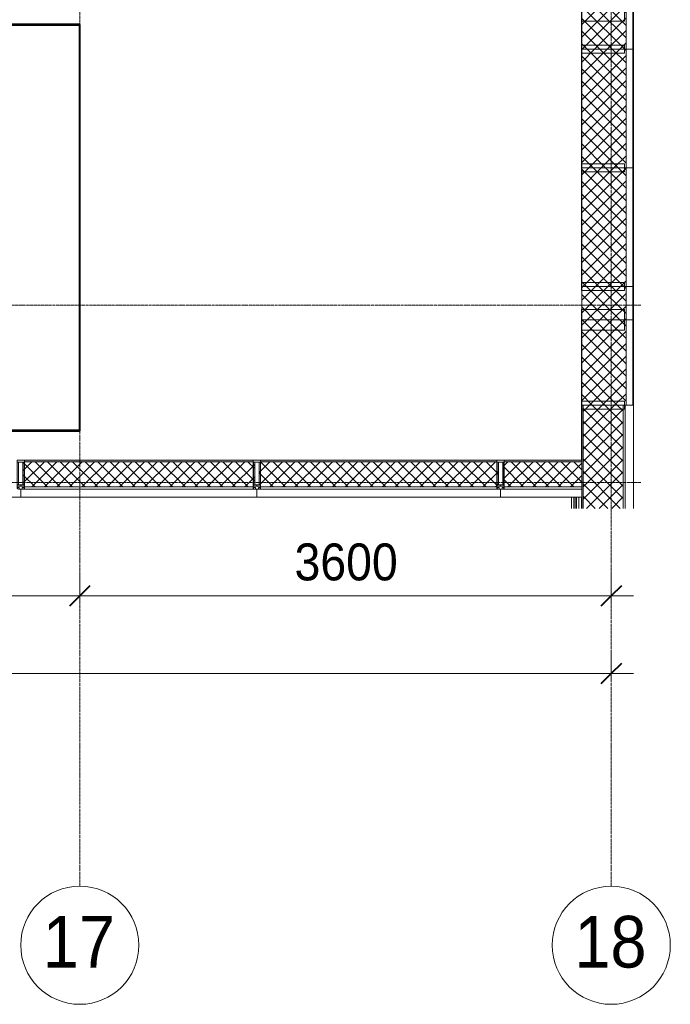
# Model space of a CAD drawing. Header units: millimetres. Extents: x 5617 to 81962, y 7718 to 179991.
# Tile 6 of 40: x 39787 to 44194, y 36366 to 43033. Entities that reach past the tile are written whole.
import ezdxf

# ---------------------------------------------------------------- set-up
doc = ezdxf.new("R2010")
doc.units = ezdxf.units.MM
doc.linetypes.add('ADSK_Линия сетки', pattern=[25, 20, -2.5, 0, -2.5])
doc.linetypes.add('Линия сетки', pattern=[25, 20, -2.5, 0, -2.5])
for name, color, linetype, lineweight in [('Импосты витража', 7, 'Continuous', 18), ('Ограждение', 7, 'Continuous', 18), ('Оси', 7, 'Continuous', 9), ('Поручни', 7, 'Continuous', 18), ('Размеры', 7, 'Continuous', 9), ('Размеры-100', 7, 'Continuous', 9), ('Стены разрез', 7, 'Continuous', 40), ('Стены штриховка', 7, 'Continuous', 40), ('Элементы узлов', 7, 'Continuous', 18)]:
    doc.layers.add(name, color=color, linetype=linetype, lineweight=lineweight)
doc.styles.add('Arial', font='arial.ttf', dxfattribs={"width": 0.9, "height": 250})
doc.styles.add('Arial_1', font='arial.ttf', dxfattribs={"width": 0.9, "height": 350})
doc.dimstyles.new('Основной_2_5_мм', dxfattribs={"dimscale": 304.8, "dimtxt": 255.06485, "dimasz": 0.463911, "dimexe": 0.492126, "dimexo": 0.492126, "dimgap": 0.098425, "dimtad": 1, "dimdec": 0, "dimdsep": 46, "dimtxsty": 'Arial', "dimblk1": 'OBLIQUE', "dimblk2": 'OBLIQUE', "dimsah": 1, "dimcen": 0.09, "dimdle": 0.492126, "dimazin": 2, "dimtfac": 1, "dimtdec": 4, "dimtix": 1, "dimtmove": 0, "dimatfit": 3, "dimfxl": 1, "dimtvp": 1, "dimtolj": 1, "dimtzin": 0, "dimlwd": 20, "dimlwe": 20, "dimarcsym": 2})
pattern_1 = [(45, (0, 0), (-42.426407, 42.426407), []), (135, (0, 0), (-42.426407, -42.426407), [])]

# ---------------------------------------------------------------- blocks, each defined once
blk = doc.blocks.new('135_SLK_K2_AR_rvt-1-МКСС_К2_L06_1_25_810_')
at = {"layer": 'Стены разрез', "color": 254, "true_color": 0xcccccc}
for p, q in [((71949, 43000), (70000, 43000)), ((70001, 42999), (71949, 42999)), ((71950, 43000), (71949, 43000)), ((71949, 42999), (71949, 40251)), ((71950, 40251), (71950, 43000)), ((70000, 40250), (71950, 40250)), ((71949, 40251), (70001, 40251)), ((71950, 40250), (71950, 40251))]:
    blk.add_line(p, q, dxfattribs=at)
blk = doc.blocks.new('Ограждение - Ограждение-4675714-МКСС_К2_L06_1_25_810_')
at = {"layer": 'Поручни', "color": 254, "lineweight": 5, "true_color": 0xcccccc}
for p, q in [((17730, 24324.5), (17730, 24400)), ((17746, 24400), (17746, 24324.5)), ((17746.5, 24400), (17746.5, 24324.5)), ((17754.5, 24400), (17754.5, 24324.5)), ((17755.5, 24400), (17755.5, 24324.5)), ((17763.5, 24400), (17763.5, 24324.5)), ((17764, 24400), (17764, 24324.5)), ((17780, 24400), (17780, 24324.5))]:
    blk.add_line(p, q, dxfattribs=at)
blk = doc.blocks.new('Rectangular Mullion - 50Wx250H-3927046-МКСС_К2_L06_1_25_810_')
at = {"layer": 'Элементы узлов', "color": 254, "lineweight": 5, "true_color": 0xcccccc}
for p, q in [((0, 250), (-25, 250)), ((-25, 250), (-25, 237.3)), ((-25, 65.2), (-25, 250)), ((-25, 250), (0, 250)), ((-23, 237.3), (0, 237.3)), ((-23, 237.3), (0, 237.3)), ((-23, 237.3), (-23, 73.6)), ((0, 237.3), (-14.9, 237.3)), ((-14.9, 237.3), (-14.9, 84)), ((-14.9, 84), (-14.9, 237.3)), ((25, 250), (0, 250)), ((25, 250), (0, 250)), ((14.9, 237.3), (0, 237.3)), ((0, 237.3), (23, 237.3)), ((23, 237.3), (0, 237.3)), ((14.9, 84), (14.9, 237.3)), ((14.9, 84), (14.9, 237.3)), ((23, 237.3), (23, 73.6)), ((25, 237.3), (25, 250)), ((25, 65.2), (25, 250)), ((-25, 73.6), (-25, 65.2)), ((0, 84), (-23, 84)), ((-23, 84), (-23, 73.6)), ((0, 84), (-23, 84)), ((-23, 73.6), (0, 73.6)), ((0, 73.6), (-23, 73.6)), ((-0.5, 73.6), (-23, 73.6)), ((-14.9, 84), (0, 84)), ((0, 84), (14.9, 84)), ((23, 84), (0, 84)), ((0, 84), (0, 73.6)), ((0, 84), (23, 84)), ((0, 73.6), (0, 84)), ((0, 73.6), (23, 73.6)), ((23, 73.6), (0, 73.6)), ((0.5, 73.6), (23, 73.6)), ((23, 73.6), (23, 84)), ((25, 65.2), (25, 73.6)), ((-25, 65.2), (-25, 60.2)), ((-10, 65.2), (-25, 65.2)), ((-25, 65.2), (-25, 60.2)), ((-25, 65.2), (-10, 65.2)), ((-10, 65.2), (-25, 65.2)), ((-10, 55), (-14, 55)), ((-14, 55), (-10, 55)), ((-10, 55), (-10, 65.2)), ((-10, 65.2), (-10, 55)), ((-10, 55), (-10, 65.2)), ((-10, 55), (0, 55)), ((0, 55), (-10, 55)), ((0, 55), (10, 55)), ((0, 55), (10, 55)), ((10, 65.2), (10, 55)), ((25, 65.2), (10, 65.2)), ((10, 55), (10, 65.2)), ((10, 65.2), (25, 65.2)), ((10, 65.2), (25, 65.2)), ((10, 55), (10, 65.2)), ((10, 55), (14, 55)), ((10, 55), (14, 55)), ((25, 65.2), (25, 60.2)), ((25, 60.2), (25, 65.2))]:
    blk.add_line(p, q, dxfattribs=at)
for centre, start, end in [((-14, 69.1), 218.97226, 270), ((-14, 69.1), 218.97226, 270), ((-14, 69.1), 218.97226, 270), ((14, 69.1), 270, 321.02774), ((14, 69.1), 270, 321.02774), ((14, 69.1), 270, 321.02774)]:
    blk.add_arc(centre, 14.1, start, end, dxfattribs=at)
blk = doc.blocks.new('Rectangular Mullion - R_InvisibleFrame_50Wx250H-5313739-МКСС_К2_L06_1_25_810_')
at = {"layer": 'Импосты витража', "color": 254, "lineweight": 5, "true_color": 0xcccccc}
for p, q in [((-25, 73.6), (-25, 237.3)), ((25, 237.3), (25, 73.6))]:
    blk.add_line(p, q, dxfattribs=at)
blk = doc.blocks.new('Rectangular Mullion - R_InvisibleFrame_50Wx350H-5538028-МКСС_К2_L06_1_25_810_')
at = {"layer": 'Импосты витража', "color": 254, "lineweight": 5, "true_color": 0xcccccc}
blk.add_line((75349, 40050), (75349, 40396.6), dxfattribs=at)
blk = doc.blocks.new('Rectangular Mullion - R_InvisibleFrame_50Wx350H-V28-МКСС_К2_L06_1_25_810_')
at = {"layer": 'Импосты витража', "color": 254, "lineweight": 5, "true_color": 0xcccccc}
for p, q in [((75639, 41071.1), (75349, 41071.1)), ((75349, 41071.1), (75349, 40931.6)), ((75639, 40931.6), (75639, 41071.1)), ((75349, 40931.6), (75639, 40931.6)), ((75349, 40512), (75349, 40931.6))]:
    blk.add_line(p, q, dxfattribs=at)
blk = doc.blocks.new('Rectangular Mullion - R_InvisibleFrame_50Wx350H-V50-МКСС_К2_L06_1_25_810_')
at = {"layer": 'Импосты витража', "color": 254, "lineweight": 5, "true_color": 0xcccccc}
blk.add_line((75349, 41480.9), (75349, 42003.3), dxfattribs=at)
blk = doc.blocks.new('Rectangular Mullion - R_InvisibleFrame_50Wx350H-V51-МКСС_К2_L06_1_25_810_')
at = {"layer": 'Импосты витража', "color": 254, "lineweight": 5, "true_color": 0xcccccc}
blk.add_line((75349, 42181.1), (75349, 42806.7), dxfattribs=at)
blk = doc.blocks.new('Rectangular Mullion - R_InvisibleFrame_50Wx350H-V52-МКСС_К2_L06_1_25_810_')
at = {"layer": 'Импосты витража', "color": 254, "lineweight": 5, "true_color": 0xcccccc}
for p, q in [((75639, 43164), (75349, 43164)), ((75349, 43164), (75349, 43024.4)), ((75639, 43024.4), (75639, 43164)), ((75349, 43024.4), (75639, 43024.4)), ((75349, 42881.3), (75349, 43024.4))]:
    blk.add_line(p, q, dxfattribs=at)
blk = doc.blocks.new('Rectangular Mullion - R_InvisibleFrame_50Wx350H-5538029-МКСС_К2_L06_1_25_810_')
at = {"layer": 'Импосты витража', "color": 254, "lineweight": 5, "true_color": 0xcccccc}
blk.add_line((75349, 39724.5), (75349, 39800), dxfattribs=at)
blk = doc.blocks.new('Rectangular Mullion - R_InvisibleFrame_50Wx350H-V53-МКСС_К2_L06_1_25_810_')
at = {"layer": 'Импосты витража', "color": 254, "lineweight": 5, "true_color": 0xcccccc}
for p, q in [((75349, 40450.1), (75349, 40512)), ((75639, 40450.1), (75349, 40450.1)), ((75349, 40450.1), (75349, 40396.6)), ((75639, 40396.6), (75639, 40450.1)), ((75349, 40396.6), (75639, 40396.6))]:
    blk.add_line(p, q, dxfattribs=at)
blk = doc.blocks.new('Rectangular Mullion - R_InvisibleFrame_50Wx350H-V75-МКСС_К2_L06_1_25_810_')
at = {"layer": 'Импосты витража', "color": 254, "lineweight": 5, "true_color": 0xcccccc}
for p, q in [((75349, 41253.5), (75349, 41480.9)), ((75639, 41253.5), (75349, 41253.5)), ((75349, 41253.5), (75349, 41199.9)), ((75639, 41199.9), (75639, 41253.5)), ((75349, 41199.9), (75639, 41199.9))]:
    blk.add_line(p, q, dxfattribs=at)
blk = doc.blocks.new('Rectangular Mullion - R_InvisibleFrame_50Wx350H-V76-МКСС_К2_L06_1_25_810_')
at = {"layer": 'Импосты витража', "color": 254, "lineweight": 5, "true_color": 0xcccccc}
for p, q in [((75349, 42056.9), (75349, 42181.1)), ((75639, 42056.9), (75349, 42056.9)), ((75349, 42056.9), (75349, 42003.3)), ((75349, 42003.3), (75639, 42003.3)), ((75639, 42003.3), (75639, 42056.9))]:
    blk.add_line(p, q, dxfattribs=at)
blk = doc.blocks.new('Rectangular Mullion - R_InvisibleFrame_50Wx350H-V77-МКСС_К2_L06_1_25_810_')
at = {"layer": 'Импосты витража', "color": 254, "lineweight": 5, "true_color": 0xcccccc}
for p, q in [((75349, 42860.2), (75349, 42881.3)), ((75639, 42860.2), (75349, 42860.2)), ((75349, 42860.2), (75349, 42806.7)), ((75349, 42806.7), (75639, 42806.7)), ((75639, 42806.7), (75639, 42860.2))]:
    blk.add_line(p, q, dxfattribs=at)
blk = doc.blocks.new('135_SLK_K2_AR_FCD_rvt-1-МКСС_К2_L06_1_25_810_')
at = {"layer": 'Стены разрез', "lineweight": 5, "true_color": 0xcccccc}
h = blk.add_hatch(dxfattribs=at)
h.set_pattern_fill('FP_5', color=254, style=0, pattern_type=2)
h.set_pattern_definition(pattern_1)
h.paths.add_polyline_path([(75650, 42833.4), (75650, 43094.2), (75350, 43094.2), (75350, 42833.4)])
h = blk.add_hatch(dxfattribs=at)
h.set_pattern_fill('FP_5', color=254, style=0, pattern_type=2)
h.set_pattern_definition(pattern_1)
h.paths.add_polyline_path([(75650, 42030.1), (75650, 42833.4), (75350, 42833.4), (75350, 42030.1)])
h = blk.add_hatch(dxfattribs=at)
h.set_pattern_fill('FP_5', color=254, style=0, pattern_type=2)
h.set_pattern_definition(pattern_1)
h.paths.add_polyline_path([(75650, 41226.7), (75650, 42030.1), (75350, 42030.1), (75350, 41226.7)])
h = blk.add_hatch(dxfattribs=at)
h.set_pattern_fill('FP_5', color=254, style=0, pattern_type=2)
h.set_pattern_definition(pattern_1)
h.paths.add_polyline_path([(75650, 41001.4), (75650, 41226.7), (75350, 41226.7), (75350, 41001.4)])
h = blk.add_hatch(dxfattribs=at)
h.set_pattern_fill('FP_5', color=254, style=0, pattern_type=2)
h.set_pattern_definition(pattern_1)
h.paths.add_polyline_path([(75650, 40423.4), (75650, 41001.4), (75350, 41001.4), (75350, 40423.4)])
at = {"layer": 'Стены разрез', "lineweight": 5, "true_color": 0xf9f8f5}
blk.add_hatch(color=7, dxfattribs=at).paths.add_polyline_path([(75360, 39724.5), (75360, 40423.4), (75350, 40423.4), (75350, 39724.5)])
at = {"layer": 'Стены разрез', "lineweight": 5, "true_color": 0xcccccc}
h = blk.add_hatch(dxfattribs=at)
h.set_pattern_fill('FP_5', color=254, style=0, pattern_type=2)
h.set_pattern_definition(pattern_1)
h.paths.add_polyline_path([(75630, 39724.5), (75630, 40423.4), (75360, 40423.4), (75360, 39724.5)])
h = blk.add_hatch(dxfattribs=at)
h.set_pattern_fill('FP_5', color=254, style=0, pattern_type=2)
h.set_pattern_definition(pattern_1)
h.paths.add_polyline_path([(73125, 39870), (73125, 39873.6), (73127, 39873.6), (73127, 39884), (73135.1, 39884), (73135.1, 40037.3), (73125, 40037.3), (73125, 40040), (71575, 40040), (71575, 40037.3), (71564.9, 40037.3), (71564.9, 39884), (71573, 39884), (71573, 39873.6), (71575, 39873.6), (71575, 39870), (72340.6, 39870)])
at = {"layer": 'Стены разрез', "lineweight": 18, "true_color": 0xf9f8f5}
for points in [[(73125, 40040), (73125, 40050), (71575, 40050), (71575, 40040), (72340.6, 40040)], [(74653.3, 40040), (74775, 40040), (74775, 40050), (73175, 40050), (73175, 40040), (73497, 40040)], [(75350, 40040), (75350, 40050), (74825, 40050), (74825, 40040), (75231.5, 40040)]]:
    blk.add_hatch(color=7, dxfattribs=at).paths.add_polyline_path(points)
at = {"layer": 'Стены разрез', "lineweight": 5, "true_color": 0xcccccc}
h = blk.add_hatch(dxfattribs=at)
h.set_pattern_fill('FP_5', color=254, style=0, pattern_type=2)
h.set_pattern_definition(pattern_1)
h.paths.add_polyline_path([(74653.3, 39870), (74775, 39870), (74775, 39873.6), (74777, 39873.6), (74777, 39884), (74785.1, 39884), (74785.1, 40037.3), (74775, 40037.3), (74775, 40040), (73175, 40040), (73175, 40037.3), (73164.9, 40037.3), (73164.9, 39884), (73173, 39884), (73173, 39873.6), (73175, 39873.6), (73175, 39870), (73497, 39870)])
h = blk.add_hatch(dxfattribs=at)
h.set_pattern_fill('FP_5', color=254, style=0, pattern_type=2)
h.set_pattern_definition(pattern_1)
h.paths.add_polyline_path([(75350, 39870), (75350, 40040), (74825, 40040), (74825, 40037.3), (74814.9, 40037.3), (74814.9, 39884), (74823, 39884), (74823, 39873.6), (74825, 39873.6), (74825, 39870), (75231.5, 39870)])
at = {"layer": 'Стены разрез', "color": 254, "lineweight": 9, "true_color": 0xcccccc}
for p, q in [((75350, 43094.2), (75350, 42833.4)), ((75700, 42833.4), (75700, 43094.2)), ((75700, 42833.4), (75350, 42833.4)), ((75350, 42833.4), (75350, 42030.1)), ((75350, 42833.4), (75700, 42833.4)), ((75700, 42030.1), (75700, 42833.4)), ((75700, 42030.1), (75350, 42030.1)), ((75350, 42030.1), (75350, 41226.7)), ((75350, 42030.1), (75700, 42030.1)), ((75700, 41226.7), (75700, 42030.1)), ((75700, 41226.7), (75350, 41226.7)), ((75350, 41226.7), (75350, 41001.4)), ((75350, 41226.7), (75700, 41226.7)), ((75700, 41001.4), (75700, 41226.7)), ((75350, 41001.4), (75700, 41001.4)), ((75700, 41001.4), (75350, 41001.4)), ((75350, 41001.4), (75350, 40423.4)), ((75700, 40423.4), (75700, 41001.4)), ((75350, 40423.4), (75700, 40423.4)), ((75700, 40423.4), (75350, 40423.4)), ((75350, 40423.4), (75350, 39724.5)), ((75700, 39724.5), (75700, 40423.4)), ((73125, 40050), (71575, 40050)), ((74775, 40050), (73175, 40050)), ((75350, 40050), (74825, 40050)), ((75350, 39800), (75350, 40050)), ((71550, 39800), (71550, 39855)), ((71550, 39855), (71550, 39800)), ((73150, 39800), (73150, 39855)), ((73150, 39855), (73150, 39800)), ((74800, 39855), (74800, 39800)), ((74800, 39800), (74800, 39855)), ((69950, 39800), (71550, 39800)), ((71550, 39800), (73150, 39800)), ((73150, 39800), (74800, 39800)), ((74800, 39800), (75350, 39800))]:
    blk.add_line(p, q, dxfattribs=at)
at = {"layer": 'Стены штриховка', "color": 254, "lineweight": 9, "true_color": 0xcccccc}
for p, q in [((75650, 43094.2), (75650, 42833.4)), ((75695, 43094.2), (75695, 42833.4)), ((75650, 42833.4), (75650, 42030.1)), ((75695, 42833.4), (75695, 42030.1)), ((75650, 42030.1), (75650, 41226.7)), ((75695, 42030.1), (75695, 41226.7)), ((75650, 41226.7), (75650, 41001.4)), ((75695, 41226.7), (75695, 41001.4)), ((75650, 41001.4), (75650, 40423.4)), ((75695, 41001.4), (75695, 40423.4)), ((75360, 40423.4), (75360, 39724.5)), ((75630, 40423.4), (75630, 39724.5)), ((75645, 40423.4), (75645, 39724.5)), ((71575, 40040), (73125, 40040)), ((73175, 40040), (74775, 40040)), ((74825, 40040), (75350, 40040)), ((71575, 39870), (73125, 39870)), ((73175, 39870), (74775, 39870)), ((74825, 39870), (75350, 39870)), ((71564, 39855), (73136, 39855)), ((73164, 39855), (74786, 39855)), ((74814, 39855), (75350, 39855))]:
    blk.add_line(p, q, dxfattribs=at)
at = {"layer": 'Импосты витража', "color": 254, "lineweight": 5, "true_color": 0xcccccc}
for name in ['Rectangular Mullion - R_InvisibleFrame_50Wx350H-V52-МКСС_К2_L06_1_25_810_', 'Rectangular Mullion - R_InvisibleFrame_50Wx350H-V77-МКСС_К2_L06_1_25_810_', 'Rectangular Mullion - R_InvisibleFrame_50Wx350H-V51-МКСС_К2_L06_1_25_810_', 'Rectangular Mullion - R_InvisibleFrame_50Wx350H-V76-МКСС_К2_L06_1_25_810_', 'Rectangular Mullion - R_InvisibleFrame_50Wx350H-V50-МКСС_К2_L06_1_25_810_', 'Rectangular Mullion - R_InvisibleFrame_50Wx350H-V75-МКСС_К2_L06_1_25_810_', 'Rectangular Mullion - R_InvisibleFrame_50Wx350H-V28-МКСС_К2_L06_1_25_810_', 'Rectangular Mullion - R_InvisibleFrame_50Wx350H-V53-МКСС_К2_L06_1_25_810_', 'Rectangular Mullion - R_InvisibleFrame_50Wx350H-5538028-МКСС_К2_L06_1_25_810_', 'Rectangular Mullion - R_InvisibleFrame_50Wx350H-5538029-МКСС_К2_L06_1_25_810_']:
    blk.add_blockref(name, (0, 0), dxfattribs=at)
at = {"layer": 'Импосты витража', "color": 254, "lineweight": 5, "true_color": 0xcccccc, "extrusion": (0, 0, -1)}
for name, p in [('Rectangular Mullion - 50Wx250H-3927046-МКСС_К2_L06_1_25_810_', (-71550, 39800)), ('Rectangular Mullion - R_InvisibleFrame_50Wx250H-5313739-МКСС_К2_L06_1_25_810_', (-71550, 39800)), ('Rectangular Mullion - 50Wx250H-3927046-МКСС_К2_L06_1_25_810_', (-73150, 39800)), ('Rectangular Mullion - R_InvisibleFrame_50Wx250H-5313739-МКСС_К2_L06_1_25_810_', (-73150, 39800)), ('Rectangular Mullion - 50Wx250H-3927046-МКСС_К2_L06_1_25_810_', (-74800, 39800)), ('Rectangular Mullion - R_InvisibleFrame_50Wx250H-5313739-МКСС_К2_L06_1_25_810_', (-74800, 39800))]:
    blk.add_blockref(name, p, dxfattribs=at)
at = {"layer": 'Ограждение', "color": 254, "lineweight": 5, "true_color": 0xcccccc}
blk.add_blockref('Ограждение - Ограждение-4675714-МКСС_К2_L06_1_25_810_', (57550, 15400), dxfattribs=at)
blk = doc.blocks.new('Ось сетки - Круг_Ø8 мм-6577-МКСС_К2_L06_1_25_810_')
at = {"layer": 'Оси', "lineweight": 20}
for start, end in [(360, 180), (180, 360)]:
    blk.add_arc((0, 0), 4, start, end, dxfattribs=at)
blk = doc.blocks.new('DIMBLOCK21-МКСС_К2_L06_1_25_810_')
at = {"layer": 'Размеры-100', "lineweight": 20, "transparency": 16777216}
for p, q in [((37794.5, 39132.2), (37794.5, 39282.2)), ((40194.5, 39132.2), (40194.5, 39282.2)), ((37794.5, 39132.2), (40194.5, 39132.2)), ((37794.5, 39132.2), (37794.5, 39082.2)), ((40194.5, 39132.2), (40194.5, 39082.2))]:
    blk.add_line(p, q, dxfattribs=at)
at = {"layer": 'Размеры-100', "lineweight": 40, "transparency": 16777216}
for p, q in [((37794.5, 39132.2), (37865.2, 39202.9)), ((40194.5, 39132.2), (40265.2, 39202.9)), ((37794.5, 39132.2), (37723.8, 39061.5)), ((40194.5, 39132.2), (40123.8, 39061.5))]:
    blk.add_line(p, q, dxfattribs=at)
at = {"layer": 'Размеры-100', "color": 0, "lineweight": 20, "transparency": 16777216, "insert": (38649.1, 39486.8), "char_height": 250, "width": 828.765, "attachment_point": 1, "line_spacing_factor": 0.941778, "style": 'Arial'}
blk.add_mtext('2400', dxfattribs=at)
blk = doc.blocks.new('_Oblique')
at = {"color": 0, "linetype": 'ByBlock', "lineweight": -2}
blk.add_line((-0.5, -0.5), (0.5, 0.5), dxfattribs=at)
blk = doc.blocks.new('DIMBLOCK22-МКСС_К2_L06_1_25_810_')
at = {"layer": 'Размеры-100', "lineweight": 20, "transparency": 16777216}
for p, q in [((40194.5, 39132.2), (40194.5, 39282.2)), ((43794.5, 39132.2), (43794.5, 39282.2)), ((40194.5, 39132.2), (43944.5, 39132.2)), ((40194.5, 39132.2), (40194.5, 39082.2)), ((43794.5, 39132.2), (43794.5, 39082.2))]:
    blk.add_line(p, q, dxfattribs=at)
at = {"layer": 'Размеры-100', "lineweight": 40, "transparency": 16777216}
for p, q in [((40194.5, 39132.2), (40265.2, 39202.9)), ((43794.5, 39132.2), (43865.2, 39202.9)), ((40194.5, 39132.2), (40123.8, 39061.5)), ((43794.5, 39132.2), (43723.8, 39061.5))]:
    blk.add_line(p, q, dxfattribs=at)
at = {"layer": 'Размеры-100', "color": 0, "lineweight": 20, "transparency": 16777216, "insert": (41649.1, 39486.8), "char_height": 250, "width": 828.765, "attachment_point": 1, "line_spacing_factor": 0.941778, "style": 'Arial'}
blk.add_mtext('3600', dxfattribs=at)
blk = doc.blocks.new('DIMBLOCK23-МКСС_К2_L06_1_25_810_')
at = {"layer": 'Размеры-100', "lineweight": 20, "transparency": 16777216}
for p, q in [((25794.5, 38606.1), (25794.5, 38756.1)), ((43794.5, 38606.1), (43794.5, 38756.1)), ((25644.5, 38606.1), (43944.5, 38606.1)), ((25794.5, 38606.1), (25794.5, 38556.1)), ((43794.5, 38606.1), (43794.5, 38556.1))]:
    blk.add_line(p, q, dxfattribs=at)
at = {"layer": 'Размеры-100', "lineweight": 40, "transparency": 16777216}
for p, q in [((25794.5, 38606.1), (25865.2, 38676.8)), ((43794.5, 38606.1), (43865.2, 38676.8)), ((25794.5, 38606.1), (25723.8, 38535.4)), ((43794.5, 38606.1), (43723.8, 38535.4))]:
    blk.add_line(p, q, dxfattribs=at)
at = {"layer": 'Размеры-100', "color": 0, "lineweight": 20, "transparency": 16777216, "insert": (34362.8, 38960.7), "char_height": 250, "width": 1035.956, "attachment_point": 1, "line_spacing_factor": 0.941778, "style": 'Arial'}
blk.add_mtext('18000', dxfattribs=at)

msp = doc.modelspace()

# ---------------------------------------------------------------- linework, layer by layer
at = {"layer": 'Оси', "linetype": 'Линия сетки'}
for p, q in [((40194.5, 37166.3), (40194.5, 78177.4)), ((43794.5, 37166.3), (43794.5, 78177.4))]:
    msp.add_line(p, q, dxfattribs=at)
at = {"layer": 'Оси', "linetype": 'ADSK_Линия сетки'}
for p, q in [((43994.5, 41100), (22992.8, 41100)), ((43994.5, 39900), (22992.8, 39900))]:
    msp.add_line(p, q, dxfattribs=at)

# ---------------------------------------------------------------- block references
at = {"lineweight": 5}
for name in ['135_SLK_K2_AR_FCD_rvt-1-МКСС_К2_L06_1_25_810_', '135_SLK_K2_AR_rvt-1-МКСС_К2_L06_1_25_810_']:
    msp.add_blockref(name, (-31755.5, 0), dxfattribs=at)
at = {"layer": 'Оси', "lineweight": 20, "xscale": 99.99999999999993, "yscale": 99.99999999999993, "zscale": 99.99999999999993}
for p in [(40194.5, 36766.3), (43794.5, 36766.3)]:
    msp.add_blockref('Ось сетки - Круг_Ø8 мм-6577-МКСС_К2_L06_1_25_810_', p, dxfattribs=at)

# ---------------------------------------------------------------- texts
at = {"layer": 'Оси', "char_height": 350, "width": 606.076, "attachment_point": 1, "style": 'Arial_1'}
for s, insert in [('17', (39943.9, 36965.2)), ('18', (43543.9, 36965.2))]:
    msp.add_mtext(s, dxfattribs=dict(at, insert=insert))

# ---------------------------------------------------------------- dimensions: what is measured, and where the dimension line sits
at = {"layer": 'Размеры', "lineweight": 20}
for base, p1, p2, override, picture, middle in [((40194.5, 39132.2), (37794.5, 39232.2), (40194.5, 39232.2), {"dimpost": '<>', "dimfxl": 2400}, 'DIMBLOCK21-МКСС_К2_L06_1_25_810_', (38994.5, 39289.8)), ((43794.5, 39132.2), (40194.5, 39232.2), (43794.5, 39232.2), {"dimpost": '<>', "dimfxl": 3600}, 'DIMBLOCK22-МКСС_К2_L06_1_25_810_', (41994.5, 39289.9)), ((43794.5, 38606.1), (25794.5, 38706.1), (43794.5, 38706.1), {"dimpost": '<>', "dimfxl": 18000}, 'DIMBLOCK23-МКСС_К2_L06_1_25_810_', (34794.5, 38763.8))]:
    dim = msp.add_linear_dim(base=base, p1=p1, p2=p2, dimstyle='Основной_2_5_мм', override=override, dxfattribs=at)
    dim.commit()
    dim.dimension.update_dxf_attribs({"geometry": picture, "text_midpoint": middle})

doc.saveas('drawing.dxf')
